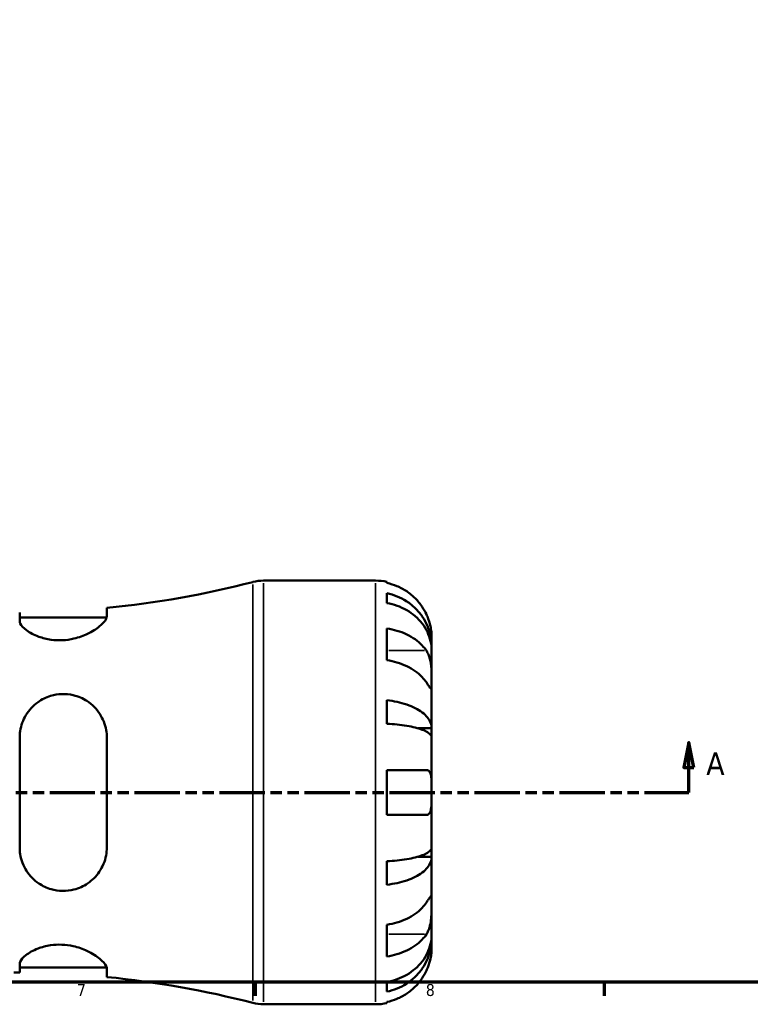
# Model space of a CAD drawing. Header units: millimetres. Extents: x -154 to 937, y -268 to 700.
# Tile 5 of 13: x 443 to 590, y 16 to 213. Entities that reach past the tile are written whole.
import ezdxf

# ---------------------------------------------------------------- set-up
doc = ezdxf.new("R2010")
doc.units = ezdxf.units.MM
doc.linetypes.add('DOUBLE_DASH_CHAIN', pattern=[1.2403, 0.6614, -0.0827, 0.1654, -0.0827, 0.1654, -0.0827])
for name, color, linetype, lineweight in [('Border (ANSI)', 7, 'Continuous', 70), ('Section Line (ANSI)', 7, 'DOUBLE_DASH_CHAIN', 70), ('Visible (ANSI)', 7, 'Continuous', 50), ('Visible Narrow (ANSI)', 7, 'Continuous', 35)]:
    doc.layers.add(name, color=color, linetype=linetype, lineweight=lineweight)
doc.styles.add('Label Text (ANSI)', font='tahoma.ttf')
doc.styles.add('Note Text (ANSI)', font='tahoma.ttf')

# ---------------------------------------------------------------- blocks, each defined once
blk = doc.blocks.new('Borders Default Border')
at = {"layer": 'Border (ANSI)'}
for p, q in [((490.58, 20), (490.58, 17.2)), ((560.67, 20), (560.67, 17.2))]:
    blk.add_line(p, q, dxfattribs=at)
at = {"layer": 'Border (ANSI)', "flags": 128}
blk.add_lwpolyline([(20, 20), (20, 574), (821, 574), (821, 20), (20, 20)], dxfattribs=at)
at = {"layer": 'Border (ANSI)', "color": 5, "true_color": 0x0000ff, "char_height": 2.4, "attachment_point": 7, "style": 'Note Text (ANSI)'}
for s, insert in [('7', (454.8, 17.2)), ('8', (524.84, 17.15))]:
    blk.add_mtext(s, dxfattribs=dict(at, insert=insert))
blk = doc.blocks.new('2dTransSection0')
at = {"layer": 'Section Line (ANSI)', "linetype": 'Continuous'}
for p, q in [((278.79, 68.03), (277.79, 63.03)), ((278.79, 63.03), (278.79, 68.03)), ((279.79, 63.03), (278.79, 68.03)), ((577.66, 68.03), (576.66, 63.03)), ((577.66, 63.03), (577.66, 68.03)), ((578.66, 63.03), (577.66, 68.03)), ((277.79, 63.03), (279.79, 63.03)), ((278.79, 58.03), (278.79, 63.03)), ((576.66, 63.03), (578.66, 63.03)), ((577.66, 58.03), (577.66, 63.03)), ((278.79, 58.03), (287.75, 58.03)), ((568.71, 58.03), (577.66, 58.03))]:
    blk.add_line(p, q, dxfattribs=at)
at = {"layer": 'Section Line (ANSI)', "linetype": 'DOUBLE_DASH_CHAIN', "ltscale": 13.749826}
blk.add_line((278.79, 58.03), (577.66, 58.03), dxfattribs=at)
at = {"layer": 'Section Line (ANSI)', "linetype": 'Continuous', "flags": 128}
for points in [[(279.79, 63.03), (278.79, 68.03), (277.79, 63.03), (279.79, 63.03)], [(578.66, 63.03), (577.66, 68.03), (576.66, 63.03), (578.66, 63.03)]]:
    blk.add_lwpolyline(points, dxfattribs=at)
at = {"layer": 'Section Line (ANSI)'}
for points in [[(279.79, 63.03), (278.79, 68.03), (277.79, 63.03), (279.79, 63.03)], [(578.66, 63.03), (577.66, 68.03), (576.66, 63.03), (578.66, 63.03)]]:
    blk.add_solid(points, dxfattribs=at)
at = {"layer": 'Section Line (ANSI)', "char_height": 4.57, "attachment_point": 7, "style": 'Label Text (ANSI)'}
for insert in [(271.43, 61.53), (581.13, 61.53)]:
    blk.add_mtext('A', dxfattribs=dict(at, insert=insert))

msp = doc.modelspace()

# ---------------------------------------------------------------- linework, layer by layer
at = {"layer": 'Visible (ANSI)'}
for p, q in [((492.24, 100.53), (514.76, 100.53)), ((517.01, 100.3), (517.01, 100.06)), ((517.01, 97.99), (517.01, 96.04)), ((460.8, 93.39), (460.8, 95.06)), ((443.3, 94.16), (443.3, 92.44)), ((443.3, 93.15), (460.77, 93.15)), ((517.01, 90.93), (517.01, 84.57)), ((526.01, 87.27), (526.01, 89.28)), ((526.01, 87.27), (525.97, 87.27)), ((526.01, 86.5), (526.01, 87.27)), ((526.01, 80.13), (526.01, 86.5)), ((526.01, 70.91), (526.01, 80.13)), ((517.01, 76.52), (517.01, 71.83)), ((526.01, 70.91), (523.28, 70.91)), ((526.01, 69.06), (526.01, 70.91)), ((443.3, 69.03), (443.3, 47.03)), ((460.8, 47.03), (460.8, 69.03)), ((526.01, 58.03), (526.01, 69.06)), ((517.01, 62.53), (517.01, 53.53)), ((517.01, 62.53), (524.94, 62.53)), ((526.01, 47), (526.01, 58.03)), ((524.94, 53.53), (517.01, 53.53)), ((526.01, 45.15), (526.01, 47)), ((517.01, 44.23), (517.01, 39.53)), ((526.01, 45.15), (523.28, 45.15)), ((526.01, 35.93), (526.01, 45.15)), ((526.01, 29.56), (526.01, 35.93)), ((517.01, 31.49), (517.01, 25.13)), ((526.01, 28.79), (525.97, 28.79)), ((526.01, 28.79), (526.01, 29.56)), ((526.01, 26.78), (526.01, 28.79)), ((443.3, 23.62), (443.3, 21.9)), ((443.3, 22.9), (460.77, 22.9)), ((460.8, 20.99), (460.8, 22.66)), ((517.01, 20.02), (517.01, 18.07)), ((517.01, 16), (517.01, 15.76)), ((492.24, 15.53), (514.76, 15.53))]:
    msp.add_line(p, q, dxfattribs=at)
for centre, radius, start, end in [((442.16, 285.56), 191.41, 275.5901, 284.5086), ((492.24, 92.03), 8.5, 90, 104.5086), ((514.76, 89.28), 11.25, 78.463, 90), ((442.16, -169.5), 191.41, 89.6573, 90), ((442.16, -169.5), 191.41, 75.4914, 84.4099), ((492.24, 24.03), 8.5, 255.4914, 270), ((514.76, 26.78), 11.25, 270, 281.537)]:
    msp.add_arc(centre, radius, start, end, dxfattribs=at)
for points, knots in [([(524.94, 93.78), (524.71, 94.28), (524.42, 94.79), (523.68, 95.9), (523.19, 96.49), (522.21, 97.48), (521.62, 97.97), (520.37, 98.81), (519.69, 99.17), (518.43, 99.69), (517.72, 99.91), (517.01, 100.06)], [5.5022719, 5.5022719, 5.5022719, 5.5022719, 5.6617261, 5.6617261, 5.8711132, 5.8711132, 6.0795138, 6.0795138, 6.2879145, 6.2879145, 6.4900758, 6.4900758, 6.4900758, 6.4900758]), ([(517.01, 97.99), (517.73, 97.84), (518.43, 97.63), (519.7, 97.12), (520.37, 96.78), (521.63, 95.96), (522.21, 95.49), (523.2, 94.53), (523.68, 93.97), (524.53, 92.74), (524.88, 92.09), (525.41, 90.84), (525.64, 90.13), (525.94, 88.68), (526.01, 87.94), (526.01, 87.27)], [0.213434, 0.213434, 0.213434, 0.213434, 0.41601, 0.41601, 0.624348, 0.624348, 0.832687, 0.832687, 1.041572, 1.041572, 1.250457, 1.250457, 1.460128, 1.460128, 1.669799, 1.669799, 1.669799, 1.669799]), ([(526.01, 86.5), (526.01, 87.1), (525.94, 87.76), (525.64, 89.05), (525.41, 89.68), (524.88, 90.79), (524.53, 91.38), (523.68, 92.46), (523.2, 92.97), (522.21, 93.82), (521.63, 94.24), (520.37, 94.96), (519.7, 95.27), (518.43, 95.72), (517.73, 95.91), (517.01, 96.04)], [5.016117, 5.016117, 5.016117, 5.016117, 5.225788, 5.225788, 5.435459, 5.435459, 5.644344, 5.644344, 5.853229, 5.853229, 6.061567, 6.061567, 6.269906, 6.269906, 6.472482, 6.472482, 6.472482, 6.472482]), ([(460.8, 93.39), (460.8, 93.22), (460.75, 93.04), (460.43, 92.38), (459.96, 91.85), (458.67, 90.81), (457.88, 90.31), (456.13, 89.47), (455.2, 89.13), (453.45, 88.72), (452.67, 88.61), (451.12, 88.54), (450.37, 88.57), (448.73, 88.79), (447.89, 89.01), (446.15, 89.65), (445.33, 90.1), (444.05, 91.04), (443.61, 91.53), (443.34, 92.13), (443.3, 92.29), (443.3, 92.44)], [-3.111178, -3.111178, -3.111178, -3.111178, -2.938373, -2.938373, -2.548026, -2.548026, -2.184009, -2.184009, -1.864285, -1.864285, -1.625873, -1.625873, -1.39665, -1.39665, -1.109694, -1.109694, -0.734997, -0.734997, -0.348545, -0.348545, -0.199292, -0.199292, -0.199292, -0.199292]), ([(526.01, 89.28), (526.01, 89.28), (526.01, 89.33), (526, 89.55), (526, 89.73), (525.95, 90.28), (525.91, 90.68), (525.75, 91.44), (525.67, 91.77), (525.5, 92.37), (525.41, 92.63), (525.2, 93.18), (525.09, 93.46), (524.95, 93.75), (524.94, 93.76), (524.94, 93.78)], [-3.126213, -3.126213, -3.126213, -3.126213, -3.0059213, -3.0059213, -2.8729567, -2.8729567, -2.6978937, -2.6978937, -2.583387, -2.583387, -2.4954757, -2.4954757, -2.4031024, -2.4031024, -2.3983168, -2.3983168, -2.3983168, -2.3983168]), ([(517.01, 90.93), (517.72, 90.83), (518.43, 90.67), (519.69, 90.3), (520.37, 90.05), (521.62, 89.45), (522.21, 89.11), (523.19, 88.41), (523.68, 87.99), (524.42, 87.2), (524.71, 86.84), (524.94, 86.49)], [0.2134384, 0.2134384, 0.2134384, 0.2134384, 0.4155998, 0.4155998, 0.6240004, 0.6240004, 0.8324011, 0.8324011, 1.0417882, 1.0417882, 1.2012424, 1.2012424, 1.2012424, 1.2012424]), ([(524.94, 86.49), (525, 86.4), (525.05, 86.31), (525.23, 85.99), (525.34, 85.75), (525.54, 85.22), (525.63, 84.92), (525.8, 84.17), (525.87, 83.71), (525.97, 82.68), (525.99, 82.12), (526.01, 81.05), (526.01, 80.55), (526.01, 80.13)], [-0.7247441, -0.7247441, -0.7247441, -0.7247441, -0.6829269, -0.6829269, -0.5894676, -0.5894676, -0.4901439, -0.4901439, -0.3493352, -0.3493352, -0.178565, -0.178565, 0, 0, 0, 0]), ([(524.94, 80.13), (524.71, 80.48), (524.42, 80.84), (523.68, 81.63), (523.19, 82.04), (522.21, 82.74), (521.62, 83.09), (520.37, 83.68), (519.69, 83.94), (518.43, 84.31), (517.72, 84.46), (517.01, 84.57)], [5.5022719, 5.5022719, 5.5022719, 5.5022719, 5.6617261, 5.6617261, 5.8711132, 5.8711132, 6.0795138, 6.0795138, 6.2879145, 6.2879145, 6.4900758, 6.4900758, 6.4900758, 6.4900758]), ([(526.01, 80.13), (526.01, 79.88), (526.01, 79.67), (526, 79.3), (526, 79.14), (525.98, 78.88), (525.96, 78.8), (525.86, 78.81), (525.78, 78.89), (525.6, 79.13), (525.52, 79.25), (525.31, 79.56), (525.2, 79.73), (525.03, 79.99), (524.99, 80.05), (524.94, 80.13)], [0, 0, 0, 0, 0.1023049, 0.1023049, 0.2116531, 0.2116531, 0.3586874, 0.3586874, 0.4986154, 0.4986154, 0.596139, 0.596139, 0.690343, 0.690343, 0.7235503, 0.7235503, 0.7235503, 0.7235503]), ([(443.3, 69.03), (443.3, 69.47), (443.34, 69.91), (443.57, 71.48), (443.97, 72.57), (445.17, 74.56), (446, 75.46), (447.75, 76.71), (448.6, 77.13), (450.25, 77.62), (451, 77.75), (452.55, 77.8), (453.32, 77.72), (455.06, 77.31), (455.98, 76.91), (457.85, 75.71), (458.73, 74.82), (460.02, 72.82), (460.46, 71.72), (460.76, 70.05), (460.8, 69.54), (460.8, 69.03)], [-3.084418, -3.084418, -3.084418, -3.084418, -2.94551, -2.94551, -2.577796, -2.577796, -2.192337, -2.192337, -1.900455, -1.900455, -1.670144, -1.670144, -1.433906, -1.433906, -1.120607, -1.120607, -0.716663, -0.716663, -0.33677, -0.33677, -0.174767, -0.174767, -0.174767, -0.174767]), ([(517.01, 76.52), (517.73, 76.45), (518.43, 76.34), (519.7, 76.07), (520.37, 75.89), (521.63, 75.46), (522.21, 75.21), (523.2, 74.71), (523.68, 74.42), (524.53, 73.78), (524.88, 73.43), (525.41, 72.78), (525.64, 72.41), (525.94, 71.65), (526.01, 71.26), (526.01, 70.91)], [0.213434, 0.213434, 0.213434, 0.213434, 0.41601, 0.41601, 0.624348, 0.624348, 0.832687, 0.832687, 1.041572, 1.041572, 1.250457, 1.250457, 1.460128, 1.460128, 1.669799, 1.669799, 1.669799, 1.669799]), ([(526.01, 69.06), (526.01, 69.23), (525.94, 69.42), (525.64, 69.8), (525.41, 69.98), (524.88, 70.3), (524.53, 70.47), (523.68, 70.79), (523.2, 70.94), (522.21, 71.18), (521.63, 71.31), (520.37, 71.52), (519.7, 71.61), (518.43, 71.74), (517.73, 71.79), (517.01, 71.83)], [5.016117, 5.016117, 5.016117, 5.016117, 5.225788, 5.225788, 5.435459, 5.435459, 5.644344, 5.644344, 5.853229, 5.853229, 6.061567, 6.061567, 6.269906, 6.269906, 6.472482, 6.472482, 6.472482, 6.472482]), ([(524.94, 62.53), (525.01, 62.53), (525.08, 62.52), (525.26, 62.48), (525.35, 62.43), (525.54, 62.27), (525.62, 62.15), (525.8, 61.79), (525.87, 61.5), (525.97, 60.76), (525.99, 60.28), (526.01, 59.21), (526.01, 58.62), (526.01, 58.03)], [-0.7196887, -0.7196887, -0.7196887, -0.7196887, -0.6691335, -0.6691335, -0.5844829, -0.5844829, -0.490085, -0.490085, -0.3476599, -0.3476599, -0.1782767, -0.1782767, 0, 0, 0, 0]), ([(526.01, 58.03), (526.01, 57.63), (526.01, 57.23), (526, 56.41), (526, 56.01), (525.95, 55.14), (525.91, 54.72), (525.75, 54.16), (525.67, 53.99), (525.5, 53.75), (525.41, 53.67), (525.2, 53.56), (525.09, 53.53), (524.95, 53.53), (524.94, 53.53), (524.94, 53.53)], [-3.126213, -3.126213, -3.126213, -3.126213, -3.0059213, -3.0059213, -2.8729567, -2.8729567, -2.6978937, -2.6978937, -2.583387, -2.583387, -2.4954757, -2.4954757, -2.4031024, -2.4031024, -2.3983168, -2.3983168, -2.3983168, -2.3983168]), ([(460.8, 47.03), (460.8, 46.48), (460.75, 45.94), (460.43, 44.21), (459.96, 43.1), (458.67, 41.2), (457.88, 40.4), (456.13, 39.22), (455.2, 38.8), (453.45, 38.36), (452.67, 38.26), (451.12, 38.3), (450.37, 38.41), (448.73, 38.88), (447.89, 39.28), (446.15, 40.46), (445.33, 41.31), (444.05, 43.29), (443.61, 44.43), (443.34, 46.09), (443.3, 46.56), (443.3, 47.03)], [-3.111178, -3.111178, -3.111178, -3.111178, -2.938373, -2.938373, -2.548026, -2.548026, -2.184009, -2.184009, -1.864285, -1.864285, -1.625873, -1.625873, -1.39665, -1.39665, -1.109694, -1.109694, -0.734997, -0.734997, -0.348545, -0.348545, -0.199292, -0.199292, -0.199292, -0.199292]), ([(517.01, 44.23), (517.73, 44.27), (518.43, 44.32), (519.7, 44.45), (520.37, 44.54), (521.63, 44.75), (522.21, 44.87), (523.2, 45.12), (523.68, 45.27), (524.53, 45.58), (524.88, 45.75), (525.41, 46.08), (525.64, 46.26), (525.94, 46.63), (526.01, 46.82), (526.01, 47)], [0.213434, 0.213434, 0.213434, 0.213434, 0.41601, 0.41601, 0.624348, 0.624348, 0.832687, 0.832687, 1.041572, 1.041572, 1.250457, 1.250457, 1.460128, 1.460128, 1.669799, 1.669799, 1.669799, 1.669799]), ([(526.01, 45.15), (526.01, 44.8), (525.94, 44.41), (525.64, 43.65), (525.41, 43.28), (524.88, 42.63), (524.53, 42.28), (523.68, 41.64), (523.2, 41.34), (522.21, 40.84), (521.63, 40.6), (520.37, 40.17), (519.7, 39.99), (518.43, 39.72), (517.73, 39.61), (517.01, 39.53)], [5.016117, 5.016117, 5.016117, 5.016117, 5.225788, 5.225788, 5.435459, 5.435459, 5.644344, 5.644344, 5.853229, 5.853229, 6.061567, 6.061567, 6.269906, 6.269906, 6.472482, 6.472482, 6.472482, 6.472482]), ([(517.01, 31.49), (517.72, 31.59), (518.43, 31.75), (519.69, 32.12), (520.37, 32.37), (521.62, 32.97), (522.21, 33.32), (523.19, 34.01), (523.68, 34.43), (524.42, 35.22), (524.71, 35.58), (524.94, 35.93)], [0.2134384, 0.2134384, 0.2134384, 0.2134384, 0.4155998, 0.4155998, 0.6240004, 0.6240004, 0.8324011, 0.8324011, 1.0417882, 1.0417882, 1.2012424, 1.2012424, 1.2012424, 1.2012424]), ([(524.94, 35.93), (525, 36.02), (525.05, 36.11), (525.23, 36.37), (525.34, 36.54), (525.54, 36.84), (525.63, 36.96), (525.8, 37.19), (525.87, 37.26), (525.97, 37.24), (525.99, 37.13), (526.01, 36.69), (526.01, 36.35), (526.01, 35.93)], [-0.7247441, -0.7247441, -0.7247441, -0.7247441, -0.6829269, -0.6829269, -0.5894676, -0.5894676, -0.4901439, -0.4901439, -0.3493352, -0.3493352, -0.178565, -0.178565, 0, 0, 0, 0]), ([(526.01, 35.93), (526.01, 35.69), (526.01, 35.42), (526, 34.82), (526, 34.49), (525.98, 33.68), (525.96, 33.2), (525.86, 32.24), (525.78, 31.79), (525.6, 31.06), (525.52, 30.77), (525.31, 30.24), (525.2, 30.01), (525.03, 29.71), (524.99, 29.64), (524.94, 29.57)], [0, 0, 0, 0, 0.1023049, 0.1023049, 0.2116531, 0.2116531, 0.3586874, 0.3586874, 0.4986154, 0.4986154, 0.596139, 0.596139, 0.690343, 0.690343, 0.7235503, 0.7235503, 0.7235503, 0.7235503]), ([(524.94, 29.57), (524.71, 29.21), (524.42, 28.85), (523.68, 28.07), (523.19, 27.65), (522.21, 26.95), (521.62, 26.61), (520.37, 26.01), (519.69, 25.76), (518.43, 25.39), (517.72, 25.23), (517.01, 25.13)], [5.5022719, 5.5022719, 5.5022719, 5.5022719, 5.6617261, 5.6617261, 5.8711132, 5.8711132, 6.0795138, 6.0795138, 6.2879145, 6.2879145, 6.4900758, 6.4900758, 6.4900758, 6.4900758]), ([(517.01, 20.02), (517.73, 20.14), (518.43, 20.34), (519.7, 20.79), (520.37, 21.09), (521.63, 21.82), (522.21, 22.24), (523.2, 23.09), (523.68, 23.59), (524.53, 24.68), (524.88, 25.27), (525.41, 26.38), (525.64, 27.01), (525.94, 28.3), (526.01, 28.95), (526.01, 29.56)], [0.213434, 0.213434, 0.213434, 0.213434, 0.41601, 0.41601, 0.624348, 0.624348, 0.832687, 0.832687, 1.041572, 1.041572, 1.250457, 1.250457, 1.460128, 1.460128, 1.669799, 1.669799, 1.669799, 1.669799]), ([(526.01, 28.79), (526.01, 28.11), (525.94, 27.37), (525.64, 25.93), (525.41, 25.22), (524.88, 23.97), (524.53, 23.31), (523.68, 22.09), (523.2, 21.52), (522.21, 20.57), (521.63, 20.1), (520.37, 19.28), (519.7, 18.94), (518.43, 18.43), (517.73, 18.22), (517.01, 18.07)], [5.016117, 5.016117, 5.016117, 5.016117, 5.225788, 5.225788, 5.435459, 5.435459, 5.644344, 5.644344, 5.853229, 5.853229, 6.061567, 6.061567, 6.269906, 6.269906, 6.472482, 6.472482, 6.472482, 6.472482]), ([(443.3, 23.62), (443.3, 23.76), (443.34, 23.9), (443.57, 24.47), (443.97, 24.93), (445.17, 25.87), (446, 26.34), (447.75, 27.01), (448.6, 27.24), (450.25, 27.48), (451, 27.52), (452.55, 27.46), (453.32, 27.36), (455.06, 26.97), (455.98, 26.64), (457.85, 25.78), (458.73, 25.21), (460.02, 24.14), (460.46, 23.63), (460.76, 23), (460.8, 22.82), (460.8, 22.66)], [-3.084418, -3.084418, -3.084418, -3.084418, -2.94551, -2.94551, -2.577796, -2.577796, -2.192337, -2.192337, -1.900455, -1.900455, -1.670144, -1.670144, -1.433906, -1.433906, -1.120607, -1.120607, -0.716663, -0.716663, -0.33677, -0.33677, -0.174767, -0.174767, -0.174767, -0.174767]), ([(524.94, 22.28), (525.01, 22.43), (525.08, 22.59), (525.26, 23.01), (525.35, 23.27), (525.54, 23.83), (525.62, 24.11), (525.8, 24.8), (525.87, 25.18), (525.97, 25.9), (525.99, 26.21), (526.01, 26.66), (526.01, 26.78), (526.01, 26.78)], [-0.7196887, -0.7196887, -0.7196887, -0.7196887, -0.6691335, -0.6691335, -0.5844829, -0.5844829, -0.490085, -0.490085, -0.3476599, -0.3476599, -0.1782767, -0.1782767, 0, 0, 0, 0]), ([(517.01, 16), (517.72, 16.14), (518.43, 16.37), (519.69, 16.89), (520.37, 17.25), (521.62, 18.09), (522.21, 18.58), (523.19, 19.57), (523.68, 20.15), (524.42, 21.27), (524.71, 21.78), (524.94, 22.28)], [0.2134384, 0.2134384, 0.2134384, 0.2134384, 0.4155998, 0.4155998, 0.6240004, 0.6240004, 0.8324011, 0.8324011, 1.0417882, 1.0417882, 1.2012424, 1.2012424, 1.2012424, 1.2012424])]:
    msp.add_open_spline(points, degree=3, knots=knots, dxfattribs=at)
at = {"layer": 'Visible Narrow (ANSI)'}
for p, q in [((490.11, 16.32), (490.11, 99.74)), ((492.24, 100.01), (492.24, 16.05)), ((514.76, 16.05), (514.76, 100.01)), ((524.54, 86.49), (517.4, 86.49)), ((524.54, 29.57), (517.4, 29.57))]:
    msp.add_line(p, q, dxfattribs=at)

# ---------------------------------------------------------------- block references
msp.add_blockref('Borders Default Border', (0, 0))
at = {"layer": 'Section Line (ANSI)'}
msp.add_blockref('2dTransSection0', (0, 0), dxfattribs=at)

doc.saveas('drawing.dxf')
